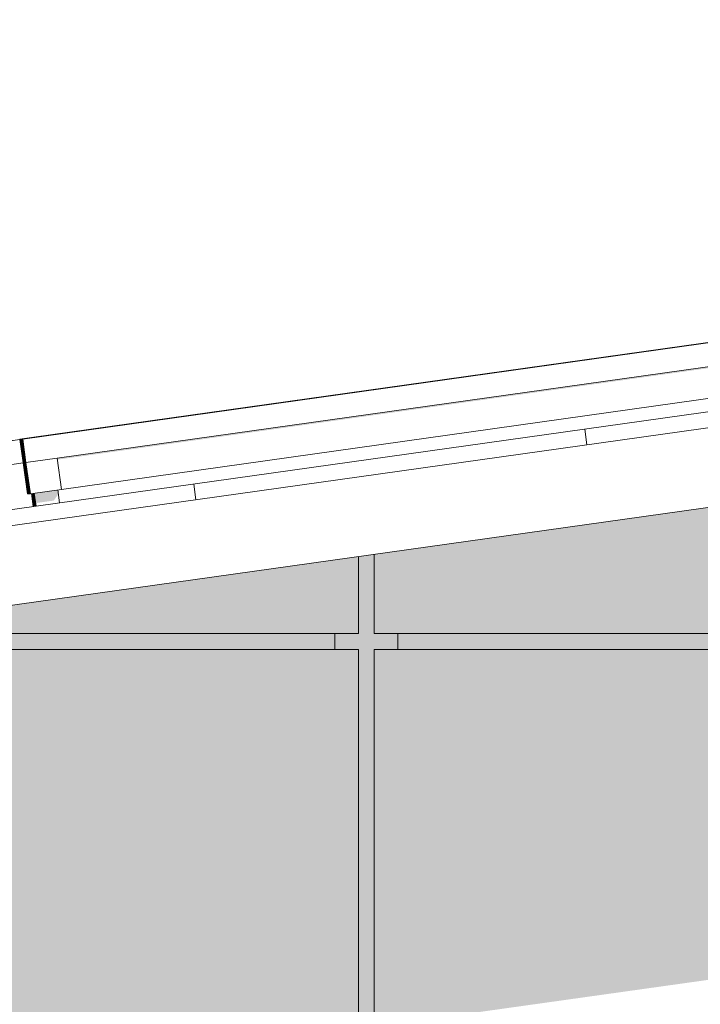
# Model space of a CAD drawing. Header units: metres. Extents: x -52 to 321, y -8 to 26.
# Tile 82 of 256: x -40.329 to -39.467, y 5.99 to 7.238. Entities that reach past the tile are written whole.
import ezdxf

# ---------------------------------------------------------------- set-up
doc = ezdxf.new("R2010")
doc.units = ezdxf.units.M
doc.header["$MEASUREMENT"] = 0
for name, color, linetype in [('10 Fassade', 7, 'Continuous'), ('30 Dachaufbau', 7, 'Continuous'), ('70 PV-Anlage', 7, 'Continuous'), ('94 Genehmigungsplanung Bemaßung', 7, 'Continuous')]:
    doc.layers.add(name, color=color, linetype=linetype)
doc.styles.add('ERSTELLTER_STIL_2', font='arial.ttf')
doc.dimstyles.new('ERSTELLTER_STIL__1', dxfattribs={"dimtxt": 0.25, "dimasz": 0.19, "dimexe": 0.18, "dimexo": 0.1, "dimgap": 0, "dimtad": 1, "dimtih": 1, "dimtoh": 1, "dimzin": 0, "dimdsep": 46, "dimtxsty": 'ERSTELLTER_STIL_2', "dimblk": 'ARROWHEAD_6', "dimblk1": 'ARROWHEAD_6', "dimblk2": 'ARROWHEAD_6', "dimcen": 0.09, "dimclrd": 7, "dimclre": 7, "dimclrt": 7, "dimazin": 0, "dimtfac": 1, "dimtdec": 4, "dimtmove": 0, "dimatfit": 3, "dimfxl": 1, "dimtolj": 1, "dimtzin": 0, "dimarcsym": 0})

# ---------------------------------------------------------------- blocks, each defined once
blk = doc.blocks.new('*X2', base_point=(-33357.279, 0))
at = {"layer": '30 Dachaufbau', "color": 7, "linetype": 'Continuous', "lineweight": 13}
for p, q in [((-39.6104, 6.6993), (-39.6132, 6.7191)), ((-39.6104, 6.6993), (-39.6132, 6.7191)), ((-40.1056, 6.6297), (-40.1083, 6.6495)), ((-40.1056, 6.6297), (-40.1083, 6.6495))]:
    blk.add_line(p, q, dxfattribs=at)
blk = doc.blocks.new('*D18', base_point=(-33357.279, 0))
at = {"layer": '94 Genehmigungsplanung Bemaßung', "color": 7, "linetype": 'Continuous', "lineweight": 13}
for p, q in [((-43.9997, 9.5481), (-43.9997, 9.9231)), ((-28.1801, 9.5481), (-28.1801, 9.9231)), ((-43.8997, 9.8356), (-44.0997, 9.6356)), ((-28.2801, 9.6356), (-28.0801, 9.8356)), ((-43.9997, 9.7356), (-28.1801, 9.7356)), ((-28.1801, 9.7356), (-28.0301, 9.7356))]:
    blk.add_line(p, q, dxfattribs=at)
at = {"layer": '94 Genehmigungsplanung Bemaßung', "color": 7, "lineweight": 13, "insert": (-36.5189, 9.7856), "char_height": 0.25, "attachment_point": 7, "style": 'ERSTELLTER_STIL_2'}
blk.add_mtext('\\A1;{\\pql;\\fArial|b0|i0|c0|p0;\\W1.000000;15,82}', dxfattribs=at)
blk = doc.blocks.new('ARROWHEAD_6')
at = {"color": 0, "linetype": 'Continuous', "lineweight": 0}
for p, q in [((-0.5, -0.5), (0.5, 0.5)), ((0, 0), (-1, 0))]:
    blk.add_line(p, q, dxfattribs=at)

msp = doc.modelspace()

# ---------------------------------------------------------------- hatches: boundary and pattern name
at = {"layer": '10 Fassade', "linetype": 'Continuous', "lineweight": 0, "true_color": 0x000000}
for points in [[(-39.8797, 6.46), (-37.3497, 6.46), (-37.3497, 6.9161), (-39.8797, 6.5605)], [(-39.8997, 6.5577), (-40.5948, 6.46), (-39.8997, 6.46)], [(-39.8997, 6.46), (-39.9297, 6.46), (-39.9297, 6.44), (-39.8997, 6.44), (-39.8997, 5.71), (-39.8997, 5.69), (-39.8997, 5.6817), (-39.8855, 5.6817), (-39.8997, 5.6617), (-39.8997, 4.96), (-39.8997, 4.94), (-39.8997, 4.9317), (-39.8855, 4.9317), (-39.8997, 4.9117), (-39.8997, 4.21), (-39.8997, 4.19), (-39.8997, 4.1817), (-39.8855, 4.1817), (-39.8997, 4.1617), (-39.8997, 3.46), (-39.8997, 3.44), (-39.8997, 3.4317), (-39.8855, 3.4317), (-39.8997, 3.4117), (-39.8997, 2.71), (-39.8997, 2.69), (-39.8997, 2.6817), (-39.8855, 2.6817), (-39.8997, 2.6617), (-39.8997, 1.96), (-39.8997, 1.94), (-39.8997, 1.9317), (-39.8855, 1.9317), (-39.8997, 1.9117), (-39.8997, 1.21), (-39.8997, 1.2), (-39.8497, 1.2), (-39.8497, 1.21), (-39.8797, 1.21), (-39.8797, 1.94), (-39.8497, 1.94), (-39.8497, 1.96), (-39.8797, 1.96), (-39.8797, 2.69), (-39.8497, 2.69), (-39.8497, 2.71), (-39.8797, 2.71), (-39.8797, 3.44), (-39.8497, 3.44), (-39.8497, 3.46), (-39.8797, 3.46), (-39.8797, 4.19), (-39.8497, 4.19), (-39.8497, 4.21), (-39.8797, 4.21), (-39.8797, 4.94), (-39.8497, 4.94), (-39.8497, 4.96), (-39.8797, 4.96), (-39.8797, 5.69), (-39.8497, 5.69), (-39.8497, 5.71), (-39.8797, 5.71), (-39.8797, 6.44), (-39.8497, 6.44), (-39.8497, 6.46), (-39.8797, 6.46), (-39.8797, 6.5605), (-39.8997, 6.5577)], [(-40.7371, 6.44), (-39.9297, 6.44), (-39.9297, 6.46), (-40.5948, 6.46)], [(-39.8497, 6.44), (-37.3797, 6.44), (-37.3797, 6.46), (-39.8497, 6.46)], [(-42.4297, 5.71), (-41.6718, 5.71), (-39.8997, 5.9591), (-39.8997, 6.44), (-40.7371, 6.44), (-42.4297, 6.2021)], [(-39.8797, 6.44), (-39.8797, 5.9619), (-37.3497, 6.3174), (-37.3497, 6.44)]]:
    msp.add_hatch(color=18, dxfattribs=at).paths.add_polyline_path(points)
at = {"layer": '70 PV-Anlage', "linetype": 'Continuous', "lineweight": 0, "true_color": 0x000000}
for points in [[(-38.7363, 6.8995), (-40.2812, 6.6824), (-40.2809, 6.6805), (-38.7378, 6.8974), (-38.7413, 6.8924), (-38.7367, 6.859), (-38.7308, 6.8599)], [(-40.3287, 6.7065), (-40.3287, 6.706), (-40.3286, 6.706), (-40.3286, 6.706), (-40.3286, 6.7065)], [(-40.3286, 6.7065), (-40.3286, 6.706), (-40.3284, 6.706), (-40.3285, 6.7065)], [(-40.3285, 6.7065), (-40.3284, 6.706), (-40.3284, 6.706), (-40.3243, 6.6768), (-40.3242, 6.6768), (-40.3284, 6.7065)], [(-40.3283, 6.7065), (-40.3284, 6.7065), (-40.3242, 6.6768), (-40.3241, 6.6768)], [(-40.3241, 6.6768), (-40.324, 6.6768), (-40.3282, 6.7065), (-40.3283, 6.7065)], [(-40.3281, 6.7065), (-40.3282, 6.7065), (-40.324, 6.6768), (-40.3239, 6.6768)], [(-40.3239, 6.6768), (-40.3238, 6.6768), (-40.328, 6.7065), (-40.3281, 6.7065)], [(-40.3279, 6.7065), (-40.328, 6.7065), (-40.3238, 6.6768), (-40.3237, 6.6768)], [(-40.3279, 6.7065), (-40.3237, 6.6768), (-40.3236, 6.6768), (-40.3278, 6.7065)], [(-40.3278, 6.7065), (-40.3236, 6.6768), (-40.3235, 6.6768), (-40.3276, 6.7065)], [(-40.3275, 6.7065), (-40.3276, 6.7065), (-40.3235, 6.6768), (-40.3234, 6.6768)], [(-40.3275, 6.7065), (-40.3234, 6.6768), (-40.3233, 6.6768), (-40.3274, 6.7065)], [(-40.3274, 6.7065), (-40.3233, 6.6768), (-40.3231, 6.6768), (-40.3273, 6.7065)], [(-40.3273, 6.7065), (-40.3231, 6.6768), (-40.323, 6.6768), (-40.3272, 6.7065)], [(-40.3272, 6.7065), (-40.323, 6.6768), (-40.3229, 6.6768), (-40.3271, 6.7065)], [(-40.327, 6.7065), (-40.3271, 6.7065), (-40.3229, 6.6768), (-40.3228, 6.6768)], [(-40.3269, 6.7065), (-40.327, 6.7065), (-40.3228, 6.6768), (-40.3227, 6.6768)], [(-40.3269, 6.7065), (-40.3227, 6.6768), (-40.3226, 6.6768), (-40.3268, 6.7065)], [(-40.3267, 6.7065), (-40.3268, 6.7065), (-40.3226, 6.6768), (-40.3225, 6.6768)], [(-40.3266, 6.7065), (-40.3267, 6.7065), (-40.3225, 6.6768), (-40.3224, 6.6768)], [(-40.3265, 6.7065), (-40.3266, 6.7065), (-40.3224, 6.6768), (-40.3223, 6.6768)], [(-40.3264, 6.7065), (-40.3265, 6.7065), (-40.3223, 6.6768), (-40.3222, 6.6768)], [(-40.3262, 6.7065), (-40.3264, 6.7065), (-40.3222, 6.6768), (-40.3221, 6.6768)], [(-40.3261, 6.7065), (-40.3262, 6.7065), (-40.3221, 6.6768), (-40.322, 6.6768)], [(-40.326, 6.7065), (-40.3261, 6.7065), (-40.322, 6.6768), (-40.3219, 6.6768)], [(-40.3259, 6.7065), (-40.326, 6.7065), (-40.3219, 6.6768), (-40.3217, 6.6768)], [(-40.3259, 6.7065), (-40.3217, 6.6768), (-40.3216, 6.6768), (-40.3258, 6.7065)], [(-40.3258, 6.7065), (-40.3216, 6.6768), (-40.3215, 6.6768), (-40.3257, 6.7065)], [(-40.3256, 6.7065), (-40.3257, 6.7065), (-40.3215, 6.6768), (-40.3214, 6.6768)], [(-40.3256, 6.7065), (-40.3214, 6.6768), (-40.3213, 6.6768), (-40.3255, 6.7065)], [(-40.3254, 6.7065), (-40.3255, 6.7065), (-40.3213, 6.6768), (-40.3212, 6.6768)], [(-40.3254, 6.7065), (-40.3212, 6.6768), (-40.3211, 6.6768), (-40.3253, 6.7065)], [(-40.3253, 6.7065), (-40.3211, 6.6768), (-40.321, 6.6768), (-40.3252, 6.7065)], [(-40.3251, 6.7065), (-40.3252, 6.7065), (-40.321, 6.6768), (-40.3209, 6.6768)], [(-40.3251, 6.7065), (-40.3209, 6.6768), (-40.3208, 6.6768), (-40.3249, 6.7065)], [(-40.3245, 6.6763), (-40.319, 6.6372), (-40.3189, 6.6372), (-40.3244, 6.6763)], [(-40.3244, 6.6763), (-40.3189, 6.6372), (-40.3188, 6.6372), (-40.3243, 6.6763)], [(-40.3243, 6.6768), (-40.3242, 6.6763), (-40.3243, 6.6763), (-40.3188, 6.6372), (-40.3187, 6.6372), (-40.3242, 6.6768)], [(-40.3242, 6.6768), (-40.3187, 6.6372), (-40.3186, 6.6372), (-40.3241, 6.6768)], [(-40.324, 6.6768), (-40.3241, 6.6768), (-40.3186, 6.6372), (-40.3184, 6.6372)], [(-40.3239, 6.6768), (-40.324, 6.6768), (-40.3184, 6.6372), (-40.3183, 6.6372)], [(-40.3239, 6.6768), (-40.3183, 6.6372), (-40.3182, 6.6372), (-40.3238, 6.6768)], [(-40.3237, 6.6768), (-40.3238, 6.6768), (-40.3182, 6.6372), (-40.3181, 6.6372)], [(-40.3181, 6.6372), (-40.318, 6.6372), (-40.3236, 6.6768), (-40.3237, 6.6768)], [(-40.3235, 6.6768), (-40.3236, 6.6768), (-40.318, 6.6372), (-40.3179, 6.6372)], [(-40.3179, 6.6372), (-40.3178, 6.6372), (-40.3234, 6.6768), (-40.3235, 6.6768)], [(-40.3178, 6.6372), (-40.3177, 6.6372), (-40.3233, 6.6768), (-40.3234, 6.6768)], [(-40.3231, 6.6768), (-40.3233, 6.6768), (-40.3177, 6.6372), (-40.3176, 6.6372)], [(-40.3176, 6.6372), (-40.3175, 6.6372), (-40.323, 6.6768), (-40.3231, 6.6768)], [(-40.3229, 6.6768), (-40.323, 6.6768), (-40.3175, 6.6372), (-40.3174, 6.6372)], [(-40.3174, 6.6372), (-40.3173, 6.6372), (-40.3228, 6.6768), (-40.3229, 6.6768)], [(-40.3173, 6.6372), (-40.3171, 6.6372), (-40.3227, 6.6768), (-40.3228, 6.6768)], [(-40.3226, 6.6768), (-40.3227, 6.6768), (-40.3171, 6.6372), (-40.317, 6.6372)], [(-40.317, 6.6372), (-40.3169, 6.6372), (-40.3225, 6.6768), (-40.3226, 6.6768)], [(-40.3169, 6.6372), (-40.3168, 6.6372), (-40.3224, 6.6768), (-40.3225, 6.6768)], [(-40.3223, 6.6768), (-40.3224, 6.6768), (-40.3168, 6.6372), (-40.3167, 6.6372)], [(-40.3167, 6.6372), (-40.3166, 6.6372), (-40.3222, 6.6768), (-40.3223, 6.6768)], [(-40.3166, 6.6372), (-40.3165, 6.6372), (-40.3221, 6.6768), (-40.3222, 6.6768)], [(-40.3165, 6.6372), (-40.3164, 6.6372), (-40.322, 6.6768), (-40.3221, 6.6768)], [(-40.3219, 6.6768), (-40.322, 6.6768), (-40.3164, 6.6372), (-40.3163, 6.6372)], [(-40.3163, 6.6372), (-40.3162, 6.6372), (-40.3217, 6.6768), (-40.3219, 6.6768)], [(-40.3162, 6.6372), (-40.3161, 6.6372), (-40.3216, 6.6768), (-40.3217, 6.6768)], [(-40.3161, 6.6372), (-40.316, 6.6372), (-40.3215, 6.6768), (-40.3216, 6.6768)], [(-40.316, 6.6372), (-40.3159, 6.6372), (-40.3214, 6.6768), (-40.3215, 6.6768)], [(-40.3159, 6.6372), (-40.3157, 6.6372), (-40.3213, 6.6768), (-40.3214, 6.6768)], [(-40.3157, 6.6372), (-40.3156, 6.6372), (-40.3212, 6.6768), (-40.3213, 6.6768)], [(-40.3156, 6.6372), (-40.3155, 6.6372), (-40.3211, 6.6768), (-40.3212, 6.6768)], [(-40.3155, 6.6372), (-40.3154, 6.6372), (-40.321, 6.6768), (-40.3211, 6.6768)], [(-40.3154, 6.6372), (-40.3153, 6.6372), (-40.3209, 6.6768), (-40.321, 6.6768)], [(-40.3153, 6.6372), (-40.3152, 6.6372), (-40.3208, 6.6768), (-40.3209, 6.6768)], [(-40.314, 6.6374), (-40.3117, 6.621), (-40.3116, 6.621), (-40.3139, 6.6374)], [(-40.3138, 6.6374), (-40.3115, 6.621), (-40.3114, 6.621), (-40.3138, 6.6374)], [(-40.3137, 6.6374), (-40.3114, 6.621), (-40.3113, 6.621), (-40.3136, 6.6374)], [(-40.3136, 6.6374), (-40.3113, 6.621), (-40.3112, 6.621), (-40.3135, 6.6374)], [(-40.3135, 6.6374), (-40.3112, 6.621), (-40.3111, 6.621), (-40.3134, 6.6374)], [(-40.3134, 6.6374), (-40.3111, 6.621), (-40.311, 6.6211), (-40.3133, 6.6375)], [(-40.3133, 6.6375), (-40.311, 6.6211), (-40.3109, 6.6211), (-40.3132, 6.6375)], [(-40.3132, 6.6375), (-40.3109, 6.6211), (-40.3108, 6.6211), (-40.3131, 6.6375)], [(-40.3131, 6.6375), (-40.3108, 6.6211), (-40.3107, 6.6211), (-40.313, 6.6375)], [(-40.313, 6.6375), (-40.3107, 6.6211), (-40.3106, 6.6211), (-40.3129, 6.6375)], [(-40.3129, 6.6375), (-40.3106, 6.6211), (-40.3105, 6.6211), (-40.3128, 6.6375)], [(-40.3128, 6.6375), (-40.3105, 6.6211), (-40.3104, 6.6211), (-40.3127, 6.6376)], [(-40.3127, 6.6376), (-40.3104, 6.6211), (-40.3103, 6.6212), (-40.3126, 6.6376)], [(-40.3126, 6.6376), (-40.3103, 6.6212), (-40.3102, 6.6212), (-40.3125, 6.6376)], [(-40.3125, 6.6376), (-40.3102, 6.6212), (-40.3101, 6.6212), (-40.3124, 6.6376)], [(-40.3124, 6.6376), (-40.3101, 6.6212), (-40.31, 6.6212), (-40.3123, 6.6376)], [(-40.3123, 6.6376), (-40.31, 6.6212), (-40.3099, 6.6212), (-40.3122, 6.6376)], [(-40.3122, 6.6376), (-40.3099, 6.6212), (-40.3098, 6.6212), (-40.3121, 6.6376)], [(-40.312, 6.6376), (-40.3097, 6.6212), (-40.3096, 6.6212), (-40.312, 6.6377)], [(-40.3119, 6.6377), (-40.3096, 6.6212), (-40.3095, 6.6213), (-40.3118, 6.6377)], [(-40.3118, 6.6377), (-40.3095, 6.6213), (-40.3094, 6.6213), (-40.3117, 6.6377)], [(-40.3117, 6.6377), (-40.3094, 6.6213), (-40.3093, 6.6213), (-40.3116, 6.6377)], [(-40.3116, 6.6377), (-40.3093, 6.6213), (-40.3092, 6.6213), (-40.3115, 6.6377)], [(-40.3115, 6.6377), (-40.3092, 6.6213), (-40.3091, 6.6213), (-40.3114, 6.6377)], [(-40.3114, 6.6377), (-40.3091, 6.6213), (-40.309, 6.6213), (-40.3113, 6.6377)], [(-40.3113, 6.6377), (-40.309, 6.6213), (-40.3089, 6.6214), (-40.3112, 6.6378)], [(-40.3112, 6.6378), (-40.3089, 6.6214), (-40.3088, 6.6214), (-40.3111, 6.6378)], [(-40.3111, 6.6378), (-40.3088, 6.6214), (-40.3087, 6.6214), (-40.311, 6.6378)], [(-40.311, 6.6378), (-40.3087, 6.6214), (-40.3086, 6.6214), (-40.3109, 6.6378)], [(-40.3109, 6.6378), (-40.3086, 6.6214), (-40.3085, 6.6214), (-40.3108, 6.6378)], [(-40.3108, 6.6378), (-40.3085, 6.6214), (-40.3084, 6.6214), (-40.3107, 6.6378)], [(-40.3107, 6.6378), (-40.3084, 6.6214), (-40.3083, 6.6214), (-40.3106, 6.6378)], [(-40.3106, 6.6379), (-40.3083, 6.6214), (-40.3082, 6.6215), (-40.3105, 6.6379)], [(-40.3105, 6.6379), (-40.3082, 6.6215), (-40.3081, 6.6215), (-40.3104, 6.6379)], [(-40.3104, 6.6379), (-40.3081, 6.6215), (-40.308, 6.6215), (-40.3103, 6.6379)], [(-40.3103, 6.6379), (-40.3085, 6.6254), (-40.2856, 6.6286), (-40.2806, 6.6357), (-40.2797, 6.6358), (-40.2805, 6.6421)]]:
    msp.add_hatch(color=18, dxfattribs=at).paths.add_polyline_path(points)

# ---------------------------------------------------------------- linework, layer by layer
at = {"layer": '10 Fassade', "color": 7, "linetype": 'Continuous', "lineweight": 13}
for p, q in [((-39.8997, 6.46), (-39.8997, 6.5577)), ((-39.8797, 6.46), (-39.8797, 6.5605)), ((-39.8997, 6.46), (-40.5948, 6.46)), ((-39.9297, 6.44), (-39.9297, 6.46)), ((-37.3497, 6.46), (-39.8797, 6.46)), ((-39.8497, 6.46), (-39.8497, 6.44)), ((-39.8997, 6.44), (-40.7371, 6.44)), ((-39.8997, 5.71), (-39.8997, 6.44)), ((-37.3497, 6.44), (-39.8797, 6.44)), ((-39.8797, 5.71), (-39.8797, 6.44))]:
    msp.add_line(p, q, dxfattribs=at)
at = {"layer": '30 Dachaufbau', "color": 7, "linetype": 'Continuous', "lineweight": 13}
for p, q in [((-44.5645, 6.0233), (-36.0897, 7.2143)), ((-36.0897, 7.1941), (-44.5618, 6.0035)), ((-36.0897, 7.0931), (-44.5478, 5.9044))]:
    msp.add_line(p, q, dxfattribs=at)
at = {"layer": '70 PV-Anlage', "color": 7, "linetype": 'Continuous', "lineweight": 13}
for p, q in [((-40.3249, 6.7065), (-38.6252, 6.9454)), ((-40.3139, 6.7086), (-38.6403, 6.9438)), ((-40.3138, 6.7086), (-38.6402, 6.9438)), ((-40.3137, 6.7086), (-38.6401, 6.9438)), ((-40.3135, 6.7086), (-38.64, 6.9438)), ((-40.3134, 6.7086), (-38.6399, 6.9438)), ((-40.3133, 6.7086), (-38.6398, 6.9438)), ((-40.3132, 6.7086), (-38.6397, 6.9438)), ((-40.3131, 6.7086), (-38.6396, 6.9438)), ((-40.313, 6.7086), (-38.6395, 6.9438)), ((-40.3129, 6.7086), (-38.6393, 6.9438)), ((-40.3128, 6.7086), (-38.6392, 6.9438)), ((-40.3127, 6.7086), (-38.6391, 6.9438)), ((-40.3126, 6.7086), (-38.639, 6.9438)), ((-40.3125, 6.7086), (-38.6389, 6.9438)), ((-40.3124, 6.7086), (-38.6388, 6.9438)), ((-40.3123, 6.7086), (-38.6387, 6.9438)), ((-40.3121, 6.7086), (-38.6386, 6.9438)), ((-40.312, 6.7086), (-38.6385, 6.9438)), ((-40.3119, 6.7086), (-38.6384, 6.9438)), ((-40.3118, 6.7086), (-38.6383, 6.9438)), ((-40.3117, 6.7086), (-38.6382, 6.9438)), ((-40.3116, 6.7086), (-38.6381, 6.9438)), ((-40.3115, 6.7086), (-38.6379, 6.9438)), ((-40.3114, 6.7086), (-38.6378, 6.9438)), ((-40.3113, 6.7086), (-38.6377, 6.9438)), ((-40.3112, 6.7086), (-38.6376, 6.9438)), ((-40.3111, 6.7086), (-38.6375, 6.9438)), ((-40.311, 6.7086), (-38.6374, 6.9438)), ((-40.3108, 6.7086), (-38.6373, 6.9438)), ((-40.3107, 6.7086), (-38.6372, 6.9438)), ((-40.3106, 6.7086), (-38.6371, 6.9438)), ((-40.3105, 6.7086), (-38.637, 6.9438)), ((-40.3104, 6.7086), (-38.6369, 6.9438)), ((-40.3103, 6.7086), (-38.6368, 6.9438)), ((-40.3102, 6.7086), (-38.6366, 6.9438)), ((-40.2812, 6.6824), (-38.7363, 6.8995)), ((-40.2756, 6.6428), (-38.7308, 6.8599)), ((-42.0282, 6.4671), (-40.3284, 6.706)), ((-40.3286, 6.706), (-40.34, 6.7044)), ((-40.3285, 6.706), (-40.3399, 6.7044)), ((-40.3139, 6.7086), (-40.3287, 6.7065)), ((-40.3287, 6.7065), (-40.3286, 6.7065)), ((-40.3287, 6.706), (-40.3287, 6.7065)), ((-40.3286, 6.706), (-40.3287, 6.706)), ((-40.3138, 6.7086), (-40.3286, 6.7065)), ((-40.3286, 6.7065), (-40.3285, 6.7065)), ((-40.3286, 6.706), (-40.3286, 6.7065)), ((-40.3285, 6.706), (-40.3286, 6.706)), ((-40.3137, 6.7086), (-40.3285, 6.7065)), ((-40.3285, 6.7065), (-40.3284, 6.7065)), ((-40.3284, 6.706), (-40.3285, 6.7065)), ((-40.3284, 6.706), (-40.3285, 6.706)), ((-40.3135, 6.7086), (-40.3284, 6.7065)), ((-40.3284, 6.7065), (-40.3283, 6.7065)), ((-40.3242, 6.6768), (-40.3284, 6.7065)), ((-40.3242, 6.6763), (-40.3284, 6.706)), ((-40.3134, 6.7086), (-40.3283, 6.7065)), ((-40.3283, 6.7065), (-40.3282, 6.7065)), ((-40.3241, 6.6768), (-40.3283, 6.7065)), ((-40.3133, 6.7086), (-40.3282, 6.7065)), ((-40.3282, 6.7065), (-40.3281, 6.7065)), ((-40.324, 6.6768), (-40.3282, 6.7065)), ((-40.3132, 6.7086), (-40.3281, 6.7065)), ((-40.3281, 6.7065), (-40.328, 6.7065)), ((-40.3239, 6.6768), (-40.3281, 6.7065)), ((-40.3131, 6.7086), (-40.328, 6.7065)), ((-40.328, 6.7065), (-40.3279, 6.7065)), ((-40.3238, 6.6768), (-40.328, 6.7065)), ((-40.313, 6.7086), (-40.3279, 6.7065)), ((-40.3279, 6.7065), (-40.3278, 6.7065)), ((-40.3237, 6.6768), (-40.3279, 6.7065)), ((-40.3129, 6.7086), (-40.3278, 6.7065)), ((-40.3278, 6.7065), (-40.3276, 6.7065)), ((-40.3236, 6.6768), (-40.3278, 6.7065)), ((-40.3128, 6.7086), (-40.3276, 6.7065)), ((-40.3276, 6.7065), (-40.3275, 6.7065)), ((-40.3235, 6.6768), (-40.3276, 6.7065)), ((-40.3127, 6.7086), (-40.3275, 6.7065)), ((-40.3275, 6.7065), (-40.3274, 6.7065)), ((-40.3234, 6.6768), (-40.3275, 6.7065)), ((-40.3126, 6.7086), (-40.3274, 6.7065)), ((-40.3274, 6.7065), (-40.3273, 6.7065)), ((-40.3233, 6.6768), (-40.3274, 6.7065)), ((-40.3125, 6.7086), (-40.3273, 6.7065)), ((-40.3273, 6.7065), (-40.3272, 6.7065)), ((-40.3231, 6.6768), (-40.3273, 6.7065)), ((-40.3124, 6.7086), (-40.3272, 6.7065)), ((-40.3272, 6.7065), (-40.3271, 6.7065)), ((-40.323, 6.6768), (-40.3272, 6.7065)), ((-40.3123, 6.7086), (-40.3271, 6.7065)), ((-40.3271, 6.7065), (-40.327, 6.7065)), ((-40.3229, 6.6768), (-40.3271, 6.7065)), ((-40.3121, 6.7086), (-40.327, 6.7065)), ((-40.327, 6.7065), (-40.3269, 6.7065)), ((-40.3228, 6.6768), (-40.327, 6.7065)), ((-40.312, 6.7086), (-40.3269, 6.7065)), ((-40.3269, 6.7065), (-40.3268, 6.7065)), ((-40.3227, 6.6768), (-40.3269, 6.7065)), ((-40.3119, 6.7086), (-40.3268, 6.7065)), ((-40.3268, 6.7065), (-40.3267, 6.7065)), ((-40.3226, 6.6768), (-40.3268, 6.7065)), ((-40.3118, 6.7086), (-40.3267, 6.7065)), ((-40.3267, 6.7065), (-40.3266, 6.7065)), ((-40.3225, 6.6768), (-40.3267, 6.7065)), ((-40.3117, 6.7086), (-40.3266, 6.7065)), ((-40.3266, 6.7065), (-40.3265, 6.7065)), ((-40.3224, 6.6768), (-40.3266, 6.7065)), ((-40.3116, 6.7086), (-40.3265, 6.7065)), ((-40.3265, 6.7065), (-40.3264, 6.7065)), ((-40.3223, 6.6768), (-40.3265, 6.7065)), ((-40.3115, 6.7086), (-40.3264, 6.7065)), ((-40.3264, 6.7065), (-40.3262, 6.7065)), ((-40.3222, 6.6768), (-40.3264, 6.7065)), ((-40.3114, 6.7086), (-40.3262, 6.7065)), ((-40.3262, 6.7065), (-40.3261, 6.7065)), ((-40.3221, 6.6768), (-40.3262, 6.7065)), ((-40.3113, 6.7086), (-40.3261, 6.7065)), ((-40.3261, 6.7065), (-40.326, 6.7065)), ((-40.322, 6.6768), (-40.3261, 6.7065)), ((-40.3112, 6.7086), (-40.326, 6.7065)), ((-40.326, 6.7065), (-40.3259, 6.7065)), ((-40.3219, 6.6768), (-40.326, 6.7065)), ((-40.3111, 6.7086), (-40.3259, 6.7065)), ((-40.3259, 6.7065), (-40.3258, 6.7065)), ((-40.3217, 6.6768), (-40.3259, 6.7065)), ((-40.311, 6.7086), (-40.3258, 6.7065)), ((-40.3258, 6.7065), (-40.3257, 6.7065)), ((-40.3216, 6.6768), (-40.3258, 6.7065)), ((-40.3108, 6.7086), (-40.3257, 6.7065)), ((-40.3257, 6.7065), (-40.3256, 6.7065)), ((-40.3215, 6.6768), (-40.3257, 6.7065)), ((-40.3107, 6.7086), (-40.3256, 6.7065)), ((-40.3256, 6.7065), (-40.3255, 6.7065)), ((-40.3214, 6.6768), (-40.3256, 6.7065)), ((-40.3106, 6.7086), (-40.3255, 6.7065)), ((-40.3255, 6.7065), (-40.3254, 6.7065)), ((-40.3213, 6.6768), (-40.3255, 6.7065)), ((-40.3105, 6.7086), (-40.3254, 6.7065)), ((-40.3254, 6.7065), (-40.3253, 6.7065)), ((-40.3212, 6.6768), (-40.3254, 6.7065)), ((-40.3104, 6.7086), (-40.3253, 6.7065)), ((-40.3253, 6.7065), (-40.3252, 6.7065)), ((-40.3211, 6.6768), (-40.3253, 6.7065)), ((-40.3103, 6.7086), (-40.3252, 6.7065)), ((-40.3252, 6.7065), (-40.3251, 6.7065)), ((-40.321, 6.6768), (-40.3252, 6.7065)), ((-40.3102, 6.7086), (-40.3251, 6.7065)), ((-40.3251, 6.7065), (-40.3249, 6.7065)), ((-40.3209, 6.6768), (-40.3251, 6.7065)), ((-40.3208, 6.6768), (-40.3249, 6.7065)), ((-40.3138, 6.7086), (-40.3139, 6.7086)), ((-40.3137, 6.7086), (-40.3138, 6.7086)), ((-40.3135, 6.7086), (-40.3137, 6.7086)), ((-40.3134, 6.7086), (-40.3135, 6.7086)), ((-40.3133, 6.7086), (-40.3134, 6.7086)), ((-40.3132, 6.7086), (-40.3133, 6.7086)), ((-40.3131, 6.7086), (-40.3132, 6.7086)), ((-40.313, 6.7086), (-40.3131, 6.7086)), ((-40.3129, 6.7086), (-40.313, 6.7086)), ((-40.3128, 6.7086), (-40.3129, 6.7086)), ((-40.3127, 6.7086), (-40.3128, 6.7086)), ((-40.3126, 6.7086), (-40.3127, 6.7086)), ((-40.3125, 6.7086), (-40.3126, 6.7086)), ((-40.3124, 6.7086), (-40.3125, 6.7086)), ((-40.3123, 6.7086), (-40.3124, 6.7086)), ((-40.3121, 6.7086), (-40.3123, 6.7086)), ((-40.312, 6.7086), (-40.3121, 6.7086)), ((-40.3119, 6.7086), (-40.312, 6.7086)), ((-40.3118, 6.7086), (-40.3119, 6.7086)), ((-40.3117, 6.7086), (-40.3118, 6.7086)), ((-40.3116, 6.7086), (-40.3117, 6.7086)), ((-40.3115, 6.7086), (-40.3116, 6.7086)), ((-40.3114, 6.7086), (-40.3115, 6.7086)), ((-40.3113, 6.7086), (-40.3114, 6.7086)), ((-40.3112, 6.7086), (-40.3113, 6.7086)), ((-40.3111, 6.7086), (-40.3112, 6.7086)), ((-40.311, 6.7086), (-40.3111, 6.7086)), ((-40.3109, 6.7086), (-40.311, 6.7086)), ((-40.3107, 6.7086), (-40.3108, 6.7086)), ((-40.3106, 6.7086), (-40.3107, 6.7086)), ((-40.3105, 6.7086), (-40.3106, 6.7086)), ((-40.3104, 6.7086), (-40.3105, 6.7086)), ((-40.3103, 6.7086), (-40.3104, 6.7086)), ((-40.3102, 6.7086), (-40.3103, 6.7086)), ((-40.3101, 6.7086), (-40.3102, 6.7086)), ((-40.4, 6.6657), (-40.3242, 6.6763)), ((-40.319, 6.6372), (-40.3245, 6.6763)), ((-40.3189, 6.6372), (-40.3244, 6.6763)), ((-40.3243, 6.6768), (-40.3242, 6.6768)), ((-40.3188, 6.6372), (-40.3243, 6.6763)), ((-40.3242, 6.6768), (-40.3241, 6.6768)), ((-40.3187, 6.6372), (-40.3242, 6.6768)), ((-40.3241, 6.6768), (-40.324, 6.6768)), ((-40.3186, 6.6372), (-40.3241, 6.6768)), ((-40.324, 6.6768), (-40.3239, 6.6768)), ((-40.3184, 6.6372), (-40.324, 6.6768)), ((-40.3239, 6.6768), (-40.3238, 6.6768)), ((-40.3183, 6.6372), (-40.3239, 6.6768)), ((-40.3238, 6.6768), (-40.3237, 6.6768)), ((-40.3182, 6.6372), (-40.3238, 6.6768)), ((-40.3237, 6.6768), (-40.3236, 6.6768)), ((-40.3181, 6.6372), (-40.3237, 6.6768)), ((-40.3236, 6.6768), (-40.3235, 6.6768)), ((-40.318, 6.6372), (-40.3236, 6.6768)), ((-40.3235, 6.6768), (-40.3234, 6.6768)), ((-40.3179, 6.6372), (-40.3235, 6.6768)), ((-40.3234, 6.6768), (-40.3233, 6.6768)), ((-40.3178, 6.6372), (-40.3234, 6.6768)), ((-40.3233, 6.6768), (-40.3231, 6.6768)), ((-40.3177, 6.6372), (-40.3233, 6.6768)), ((-40.3231, 6.6768), (-40.323, 6.6768)), ((-40.3176, 6.6372), (-40.3231, 6.6768)), ((-40.323, 6.6768), (-40.3229, 6.6768)), ((-40.3175, 6.6372), (-40.323, 6.6768)), ((-40.3229, 6.6768), (-40.3228, 6.6768)), ((-40.3174, 6.6372), (-40.3229, 6.6768)), ((-40.3228, 6.6768), (-40.3227, 6.6768)), ((-40.3173, 6.6372), (-40.3228, 6.6768)), ((-40.3227, 6.6768), (-40.3226, 6.6768)), ((-40.3171, 6.6372), (-40.3227, 6.6768)), ((-40.3226, 6.6768), (-40.3225, 6.6768)), ((-40.317, 6.6372), (-40.3226, 6.6768)), ((-40.3225, 6.6768), (-40.3224, 6.6768)), ((-40.3169, 6.6372), (-40.3225, 6.6768)), ((-40.3224, 6.6768), (-40.3223, 6.6768)), ((-40.3168, 6.6372), (-40.3224, 6.6768)), ((-40.3223, 6.6768), (-40.3222, 6.6768)), ((-40.3167, 6.6372), (-40.3223, 6.6768)), ((-40.3222, 6.6768), (-40.3221, 6.6768)), ((-40.3166, 6.6372), (-40.3222, 6.6768)), ((-40.3221, 6.6768), (-40.322, 6.6768)), ((-40.3165, 6.6372), (-40.3221, 6.6768)), ((-40.322, 6.6768), (-40.3219, 6.6768)), ((-40.3164, 6.6372), (-40.322, 6.6768)), ((-40.3219, 6.6768), (-40.3217, 6.6768)), ((-40.3163, 6.6372), (-40.3219, 6.6768)), ((-40.3217, 6.6768), (-40.3216, 6.6768)), ((-40.3162, 6.6372), (-40.3217, 6.6768)), ((-40.3216, 6.6768), (-40.3215, 6.6768)), ((-40.3161, 6.6372), (-40.3216, 6.6768)), ((-40.3215, 6.6768), (-40.3214, 6.6768)), ((-40.316, 6.6372), (-40.3215, 6.6768)), ((-40.3214, 6.6768), (-40.3213, 6.6768)), ((-40.3159, 6.6372), (-40.3214, 6.6768)), ((-40.3213, 6.6768), (-40.3212, 6.6768)), ((-40.3157, 6.6372), (-40.3213, 6.6768)), ((-40.3212, 6.6768), (-40.3211, 6.6768)), ((-40.3156, 6.6372), (-40.3212, 6.6768)), ((-40.3211, 6.6768), (-40.321, 6.6768)), ((-40.3155, 6.6372), (-40.3211, 6.6768)), ((-40.321, 6.6768), (-40.3209, 6.6768)), ((-40.3154, 6.6372), (-40.321, 6.6768)), ((-40.3209, 6.6768), (-40.3208, 6.6768)), ((-40.3153, 6.6372), (-40.3209, 6.6768)), ((-40.3208, 6.6768), (-40.2812, 6.6824)), ((-40.3152, 6.6372), (-40.3208, 6.6768)), ((-40.2756, 6.6428), (-40.2812, 6.6824)), ((-40.319, 6.6372), (-40.3189, 6.6372)), ((-40.3189, 6.6372), (-40.3188, 6.6372)), ((-40.3188, 6.6372), (-40.3187, 6.6372)), ((-40.3187, 6.6372), (-40.3186, 6.6372)), ((-40.3186, 6.6372), (-40.3184, 6.6372)), ((-40.3184, 6.6372), (-40.3183, 6.6372)), ((-40.3183, 6.6372), (-40.3182, 6.6372)), ((-40.3182, 6.6372), (-40.3181, 6.6372)), ((-40.3181, 6.6372), (-40.318, 6.6372)), ((-40.318, 6.6372), (-40.3179, 6.6372)), ((-40.3179, 6.6372), (-40.3178, 6.6372)), ((-40.3178, 6.6372), (-40.3177, 6.6372)), ((-40.3177, 6.6372), (-40.3176, 6.6372)), ((-40.3176, 6.6372), (-40.3175, 6.6372)), ((-40.3175, 6.6372), (-40.3174, 6.6372)), ((-40.3174, 6.6372), (-40.3173, 6.6372)), ((-40.3173, 6.6372), (-40.3171, 6.6372)), ((-40.3171, 6.6372), (-40.317, 6.6372)), ((-40.317, 6.6372), (-40.3169, 6.6372)), ((-40.3169, 6.6372), (-40.3168, 6.6372)), ((-40.3168, 6.6372), (-40.3167, 6.6372)), ((-40.3167, 6.6372), (-40.3166, 6.6372)), ((-40.3166, 6.6372), (-40.3165, 6.6372)), ((-40.3165, 6.6372), (-40.3164, 6.6372)), ((-40.3164, 6.6372), (-40.3163, 6.6372)), ((-40.3163, 6.6372), (-40.3162, 6.6372)), ((-40.3162, 6.6372), (-40.3161, 6.6372)), ((-40.3161, 6.6372), (-40.316, 6.6372)), ((-40.316, 6.6372), (-40.3159, 6.6372)), ((-40.3159, 6.6372), (-40.3157, 6.6372)), ((-40.3157, 6.6372), (-40.3156, 6.6372)), ((-40.3156, 6.6372), (-40.3155, 6.6372)), ((-40.3155, 6.6372), (-40.3154, 6.6372)), ((-40.3154, 6.6372), (-40.3153, 6.6372)), ((-40.3153, 6.6372), (-40.3152, 6.6372)), ((-40.3152, 6.6372), (-40.2756, 6.6428)), ((-40.314, 6.6374), (-40.3117, 6.621)), ((-40.3138, 6.6374), (-40.3115, 6.621)), ((-40.3137, 6.6374), (-40.3114, 6.621)), ((-40.3136, 6.6374), (-40.3113, 6.621)), ((-40.3135, 6.6374), (-40.3112, 6.621)), ((-40.3134, 6.6374), (-40.3111, 6.621)), ((-40.3133, 6.6375), (-40.311, 6.6211)), ((-40.3132, 6.6375), (-40.3109, 6.6211)), ((-40.3131, 6.6375), (-40.3108, 6.6211)), ((-40.313, 6.6375), (-40.3107, 6.6211)), ((-40.3129, 6.6375), (-40.3106, 6.6211)), ((-40.3128, 6.6375), (-40.3105, 6.6211)), ((-40.3127, 6.6376), (-40.3104, 6.6211)), ((-40.3126, 6.6376), (-40.3103, 6.6212)), ((-40.3125, 6.6376), (-40.3102, 6.6212)), ((-40.3124, 6.6376), (-40.3101, 6.6212)), ((-40.3123, 6.6376), (-40.31, 6.6212)), ((-40.3122, 6.6376), (-40.3099, 6.6212)), ((-40.312, 6.6376), (-40.3097, 6.6212)), ((-40.3119, 6.6377), (-40.3096, 6.6212)), ((-40.3118, 6.6377), (-40.3095, 6.6213)), ((-40.3117, 6.6377), (-40.3094, 6.6213)), ((-40.3116, 6.6377), (-40.3093, 6.6213)), ((-40.3115, 6.6377), (-40.3092, 6.6213)), ((-40.3114, 6.6377), (-40.3091, 6.6213)), ((-40.3113, 6.6377), (-40.309, 6.6213)), ((-40.3112, 6.6378), (-40.3089, 6.6214)), ((-40.3111, 6.6378), (-40.3088, 6.6214)), ((-40.311, 6.6378), (-40.3087, 6.6214)), ((-40.3109, 6.6378), (-40.3086, 6.6214)), ((-40.3108, 6.6378), (-40.3085, 6.6214)), ((-40.3107, 6.6378), (-40.3084, 6.6214)), ((-40.3106, 6.6379), (-40.3083, 6.6214)), ((-40.3105, 6.6379), (-40.3082, 6.6215)), ((-40.3104, 6.6379), (-40.3081, 6.6215)), ((-40.3103, 6.6379), (-40.3079, 6.6215)), ((-40.2782, 6.6257), (-40.2805, 6.6421)), ((-40.3117, 6.621), (-40.3117, 6.621)), ((-40.3116, 6.621), (-40.3116, 6.621)), ((-40.3115, 6.621), (-40.3115, 6.621)), ((-40.3115, 6.621), (-40.3115, 6.621)), ((-40.3114, 6.621), (-40.3114, 6.621)), ((-40.3114, 6.621), (-40.3114, 6.621)), ((-40.3114, 6.621), (-40.3114, 6.621)), ((-40.3113, 6.621), (-40.3113, 6.621)), ((-40.3113, 6.621), (-40.3113, 6.621)), ((-40.3113, 6.621), (-40.3113, 6.621)), ((-40.3112, 6.621), (-40.3112, 6.621)), ((-40.3112, 6.621), (-40.3112, 6.621)), ((-40.3112, 6.621), (-40.3112, 6.621)), ((-40.3111, 6.621), (-40.3111, 6.621)), ((-40.3111, 6.621), (-40.3111, 6.621)), ((-40.3111, 6.621), (-40.3111, 6.621)), ((-40.311, 6.6211), (-40.311, 6.6211)), ((-40.311, 6.6211), (-40.311, 6.6211)), ((-40.311, 6.6211), (-40.311, 6.6211)), ((-40.3109, 6.6211), (-40.3109, 6.6211)), ((-40.3109, 6.6211), (-40.3109, 6.6211)), ((-40.3109, 6.6211), (-40.3109, 6.6211)), ((-40.3108, 6.6211), (-40.3108, 6.6211)), ((-40.3108, 6.6211), (-40.3108, 6.6211)), ((-40.3108, 6.6211), (-40.3108, 6.6211)), ((-40.3107, 6.6211), (-40.3107, 6.6211)), ((-40.3107, 6.6211), (-40.3107, 6.6211)), ((-40.3107, 6.6211), (-40.3107, 6.6211)), ((-40.3106, 6.6211), (-40.3106, 6.6211)), ((-40.3106, 6.6211), (-40.3106, 6.6211)), ((-40.3106, 6.6211), (-40.3106, 6.6211)), ((-40.3105, 6.6211), (-40.3105, 6.6211)), ((-40.3105, 6.6211), (-40.3105, 6.6211)), ((-40.3105, 6.6211), (-40.3105, 6.6211)), ((-40.3104, 6.6211), (-40.3104, 6.6211)), ((-40.3104, 6.6211), (-40.3104, 6.6211)), ((-40.3104, 6.6211), (-40.3104, 6.6211)), ((-40.3103, 6.6212), (-40.3103, 6.6212)), ((-40.3103, 6.6212), (-40.3103, 6.6212)), ((-40.3103, 6.6212), (-40.3103, 6.6212)), ((-40.3102, 6.6212), (-40.3102, 6.6212)), ((-40.3102, 6.6212), (-40.3102, 6.6212)), ((-40.3102, 6.6212), (-40.3102, 6.6212)), ((-40.3101, 6.6212), (-40.3101, 6.6212)), ((-40.3101, 6.6212), (-40.3101, 6.6212)), ((-40.3101, 6.6212), (-40.3101, 6.6212)), ((-40.31, 6.6212), (-40.31, 6.6212)), ((-40.31, 6.6212), (-40.31, 6.6212)), ((-40.31, 6.6212), (-40.31, 6.6212)), ((-40.3099, 6.6212), (-40.3099, 6.6212)), ((-40.3099, 6.6212), (-40.3099, 6.6212)), ((-40.3099, 6.6212), (-40.3099, 6.6212)), ((-40.3098, 6.6212), (-40.3098, 6.6212)), ((-40.3097, 6.6212), (-40.3097, 6.6212)), ((-40.3097, 6.6212), (-40.3097, 6.6212)), ((-40.3096, 6.6212), (-40.3096, 6.6212)), ((-40.3096, 6.6212), (-40.3096, 6.6212)), ((-40.3096, 6.6212), (-40.3096, 6.6212)), ((-40.3095, 6.6213), (-40.3095, 6.6213)), ((-40.3095, 6.6213), (-40.3095, 6.6213)), ((-40.3095, 6.6213), (-40.3095, 6.6213)), ((-40.3094, 6.6213), (-40.3094, 6.6213)), ((-40.3094, 6.6213), (-40.3094, 6.6213)), ((-40.3094, 6.6213), (-40.3094, 6.6213)), ((-40.3093, 6.6213), (-40.3093, 6.6213)), ((-40.3093, 6.6213), (-40.3093, 6.6213)), ((-40.3093, 6.6213), (-40.3093, 6.6213)), ((-40.3092, 6.6213), (-40.3092, 6.6213)), ((-40.3092, 6.6213), (-40.3092, 6.6213)), ((-40.3092, 6.6213), (-40.3092, 6.6213)), ((-40.3091, 6.6213), (-40.3091, 6.6213)), ((-40.3091, 6.6213), (-40.3091, 6.6213)), ((-40.3091, 6.6213), (-40.3091, 6.6213)), ((-40.309, 6.6213), (-40.309, 6.6213)), ((-40.309, 6.6213), (-40.309, 6.6213)), ((-40.309, 6.6213), (-40.309, 6.6213)), ((-40.3089, 6.6214), (-40.3089, 6.6214)), ((-40.3089, 6.6214), (-40.3089, 6.6214)), ((-40.3089, 6.6214), (-40.3089, 6.6214)), ((-40.3088, 6.6214), (-40.3088, 6.6214)), ((-40.3088, 6.6214), (-40.3088, 6.6214)), ((-40.3088, 6.6214), (-40.3088, 6.6214)), ((-40.3087, 6.6214), (-40.3087, 6.6214)), ((-40.3087, 6.6214), (-40.3087, 6.6214)), ((-40.3087, 6.6214), (-40.3087, 6.6214)), ((-40.3086, 6.6214), (-40.3086, 6.6214)), ((-40.3086, 6.6214), (-40.3086, 6.6214)), ((-40.3086, 6.6214), (-40.3086, 6.6214)), ((-40.3085, 6.6214), (-40.3085, 6.6214)), ((-40.3085, 6.6214), (-40.3085, 6.6214)), ((-40.3085, 6.6214), (-40.3085, 6.6214)), ((-40.3084, 6.6214), (-40.3084, 6.6214)), ((-40.3084, 6.6214), (-40.3084, 6.6214)), ((-40.3084, 6.6214), (-40.3084, 6.6214)), ((-40.3083, 6.6214), (-40.3083, 6.6214)), ((-40.3083, 6.6214), (-40.3083, 6.6214)), ((-40.3083, 6.6214), (-40.3083, 6.6214)), ((-40.3082, 6.6215), (-40.3082, 6.6215)), ((-40.3082, 6.6215), (-40.3082, 6.6215)), ((-40.3082, 6.6215), (-40.3082, 6.6215)), ((-40.3081, 6.6215), (-40.3081, 6.6215)), ((-40.3081, 6.6215), (-40.3081, 6.6215)), ((-40.3081, 6.6215), (-40.3081, 6.6215)), ((-40.308, 6.6215), (-40.308, 6.6215))]:
    msp.add_line(p, q, dxfattribs=at)

# ---------------------------------------------------------------- block references
at = {"layer": '30 Dachaufbau', "lineweight": 0}
msp.add_blockref('*X2', (-33357.279, 0), dxfattribs=at)

# ---------------------------------------------------------------- dimensions: what is measured, and where the dimension line sits
at = {"layer": '94 Genehmigungsplanung Bemaßung', "color": 7, "linetype": 'Continuous', "lineweight": 13}
dim = msp.add_linear_dim(base=(-28.1801, 9.7356), p1=(-43.9997, 1.2), p2=(-28.1801, 1.2), dimstyle='ERSTELLTER_STIL__1', dxfattribs=at)
dim.commit()
dim.dimension.update_dxf_attribs({"geometry": '*D18', "text_midpoint": (-36.1001, 9.9106), "dimtype": 160})

doc.saveas('drawing.dxf')
